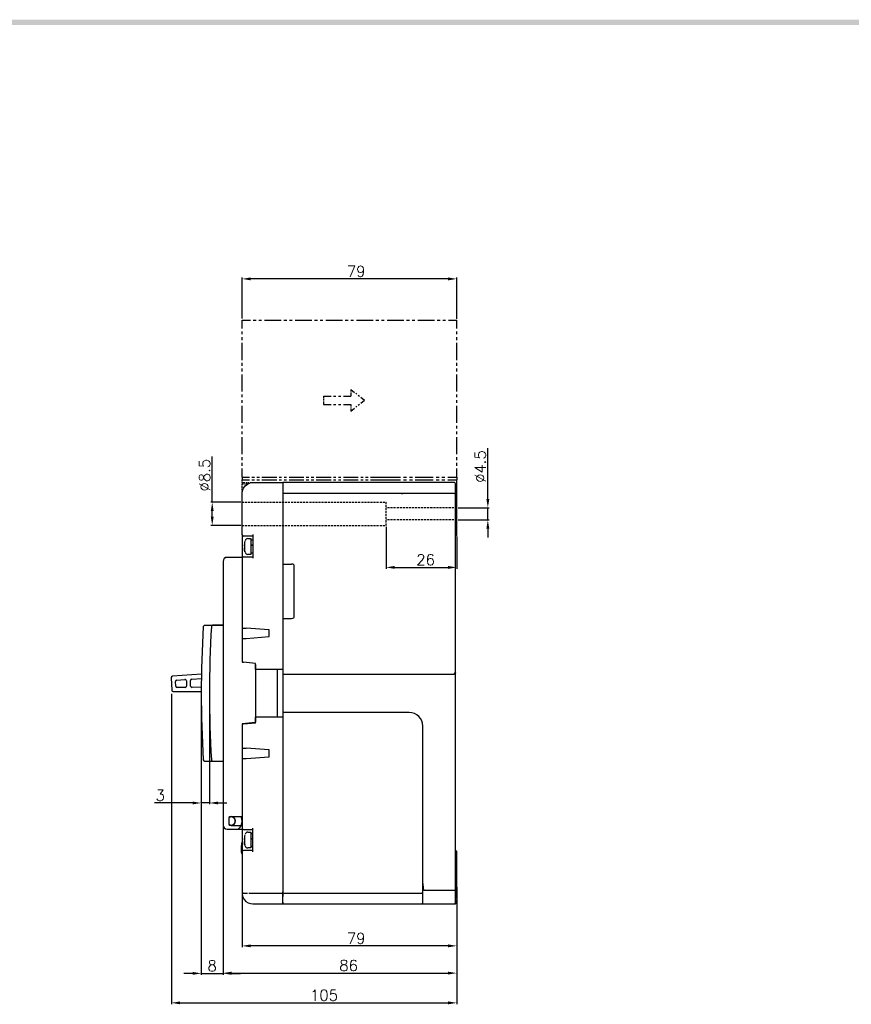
# Model space of a CAD drawing. Extents: x 892 to 2710, y -907 to 1765.
# Tile 17 of 18: x 1806 to 2112, y 1396 to 1758. Entities that reach past the tile are written whole.
import ezdxf

# ---------------------------------------------------------------- set-up
doc = ezdxf.new("R2010")
doc.units = 0
doc.header["$LTSCALE"] = 3
doc.header["$MEASUREMENT"] = 0
doc.linetypes.add('HIDDEN', pattern=[0.375, 0.25, -0.125])
doc.layers.get('0').update_dxf_attribs({"linetype": 'CONTINUOUS'})
doc.layers.get('Defpoints').update_dxf_attribs({"linetype": 'CONTINUOUS'})
for name, color, linetype in [('di', 3, 'CONTINUOUS'), ('dwg', 7, 'CONTINUOUS'), ('TOP', 7, 'CONTINUOUS')]:
    doc.layers.add(name, color=color, linetype=linetype)
doc.styles.add('KIM', font='ROMANS.shx', dxfattribs={"height": 5, "bigfont": 'GSG1.shx'})
doc.styles.get("Standard").update_dxf_attribs({"font": 'romans.shx', "height": 4, "bigfont": 'ghs.shx'})
doc.dimstyles.get("Standard").update_dxf_attribs({"dimtxt": 0.18, "dimasz": 0.18, "dimexe": 0.18, "dimexo": 0.0625, "dimgap": 0.09, "dimtad": 0, "dimtih": 1, "dimtoh": 1, "dimdec": 4, "dimzin": 0, "dimdsep": 46, "dimtxsty": 'Standard', "dimcen": 0.09, "dimadec": 0, "dimazin": 0, "dimtfac": 1, "dimtdec": 4, "dimtofl": 0, "dimtmove": 0, "dimatfit": 3, "dimfxl": 0, "dimtolj": 1, "dimtzin": 0, "dimarcsym": 0})
doc.dimstyles.new('STANDARD$0', dxfattribs={"dimtxt": 5, "dimasz": 5, "dimexe": 1, "dimexo": 2, "dimgap": 2, "dimtad": 1, "dimdec": 4, "dimzin": 12, "dimdsep": 46, "dimtxsty": 'KIM', "dimcen": -1, "dimdle": 0.1, "dimadec": 0, "dimazin": 0, "dimtfac": 1, "dimtdec": 4, "dimtmove": 0, "dimatfit": 3, "dimfxl": 0, "dimtolj": 1, "dimtzin": 0, "dimarcsym": 0})

# ---------------------------------------------------------------- blocks, each defined once
blk = doc.blocks.new('*D40')
at = {"layer": 'Defpoints', "color": 0, "ltscale": 0.5}
for p in [(1967.07, 1439.69), (1888.07, 1436.99), (1888.07, 1417.55)]:
    blk.add_point(p, dxfattribs=at)
at = {"layer": 'di', "color": 0, "lineweight": -2, "ltscale": 0.5}
for p, q in [((1967.07, 1439.19), (1967.07, 1417.05)), ((1888.07, 1436.49), (1888.07, 1417.05))]:
    blk.add_line(p, q, dxfattribs=at)
at = {"layer": 'di', "lineweight": -2, "ltscale": 0.5}
blk.add_line((1963.87, 1417.55), (1891.27, 1417.55), dxfattribs=at)
at = {"layer": 'di', "ltscale": 0.5}
for points in [[(1891.27, 1418.09), (1891.27, 1417.02), (1888.07, 1417.55)], [(1963.87, 1418.09), (1963.87, 1417.02), (1967.07, 1417.55)]]:
    blk.add_solid(points, dxfattribs=at)
at = {"layer": 'di', "color": 0, "ltscale": 0.5, "insert": (1930.04, 1420.35), "char_height": 4, "attachment_point": 5}
blk.add_mtext('\\A1;79', dxfattribs=at)
blk = doc.blocks.new('*D41')
at = {"layer": 'Defpoints', "color": 0, "ltscale": 0.5}
for p in [(1881.07, 1461.99), (1967.07, 1427.62), (1967.07, 1407.53)]:
    blk.add_point(p, dxfattribs=at)
at = {"layer": 'di', "color": 0, "lineweight": -2, "ltscale": 0.5}
for p, q in [((1881.07, 1461.49), (1881.07, 1407.03)), ((1967.07, 1427.12), (1967.07, 1407.03))]:
    blk.add_line(p, q, dxfattribs=at)
at = {"layer": 'di', "lineweight": -2, "ltscale": 0.5}
blk.add_line((1884.27, 1407.53), (1963.87, 1407.53), dxfattribs=at)
at = {"layer": 'di', "ltscale": 0.5}
for points in [[(1884.27, 1408.06), (1884.27, 1407), (1881.07, 1407.53)], [(1963.87, 1408.06), (1963.87, 1407), (1967.07, 1407.53)]]:
    blk.add_solid(points, dxfattribs=at)
at = {"layer": 'di', "color": 0, "ltscale": 0.5, "insert": (1927.26, 1410.33), "char_height": 4, "attachment_point": 5}
blk.add_mtext('\\A1;86', dxfattribs=at)
blk = doc.blocks.new('*D42')
at = {"layer": 'Defpoints', "color": 0, "ltscale": 0.5}
for p in [(1873.07, 1510.49), (1876.07, 1510.49), (1876.07, 1470.13)]:
    blk.add_point(p, dxfattribs=at)
at = {"layer": 'di', "color": 0, "lineweight": -2, "ltscale": 0.5}
for p, q in [((1873.07, 1509.99), (1873.07, 1469.63)), ((1876.07, 1509.99), (1876.07, 1469.63))]:
    blk.add_line(p, q, dxfattribs=at)
at = {"layer": 'di', "lineweight": -2, "ltscale": 0.5}
for p, q in [((1869.87, 1470.13), (1855.83, 1470.13)), ((1876.07, 1470.13), (1873.07, 1470.13)), ((1879.27, 1470.13), (1882.47, 1470.13))]:
    blk.add_line(p, q, dxfattribs=at)
at = {"layer": 'di', "ltscale": 0.5}
for points in [[(1869.87, 1470.66), (1869.87, 1469.59), (1873.07, 1470.13)], [(1879.27, 1470.66), (1879.27, 1469.59), (1876.07, 1470.13)]]:
    blk.add_solid(points, dxfattribs=at)
at = {"layer": 'di', "color": 0, "ltscale": 0.5, "insert": (1857.96, 1472.93), "char_height": 4, "attachment_point": 5}
blk.add_mtext('\\A1;3', dxfattribs=at)
blk = doc.blocks.new('*D43')
at = {"layer": 'Defpoints', "color": 0, "ltscale": 0.5}
for p in [(1873.07, 1491.96), (1881.07, 1460.99), (1881.07, 1407.43)]:
    blk.add_point(p, dxfattribs=at)
at = {"layer": 'di', "color": 0, "lineweight": -2, "ltscale": 0.5}
for p, q in [((1873.07, 1491.46), (1873.07, 1406.93)), ((1881.07, 1460.49), (1881.07, 1406.93))]:
    blk.add_line(p, q, dxfattribs=at)
at = {"layer": 'di', "lineweight": -2, "ltscale": 0.5}
for p, q in [((1869.87, 1407.43), (1866.67, 1407.43)), ((1873.07, 1407.43), (1881.07, 1407.43)), ((1884.27, 1407.43), (1887.47, 1407.43))]:
    blk.add_line(p, q, dxfattribs=at)
at = {"layer": 'di', "ltscale": 0.5}
for points in [[(1869.87, 1407.96), (1869.87, 1406.9), (1873.07, 1407.43)], [(1884.27, 1407.96), (1884.27, 1406.9), (1881.07, 1407.43)]]:
    blk.add_solid(points, dxfattribs=at)
at = {"layer": 'di', "color": 0, "ltscale": 0.5, "insert": (1877.07, 1410.23), "char_height": 4, "attachment_point": 5}
blk.add_mtext('\\A1;8', dxfattribs=at)
blk = doc.blocks.new('*D44')
at = {"layer": 'Defpoints', "color": 0, "ltscale": 0.5}
for p in [(1862.07, 1510.73), (1967.07, 1426.62), (1967.07, 1396.59)]:
    blk.add_point(p, dxfattribs=at)
at = {"layer": 'di', "color": 0, "lineweight": -2, "ltscale": 0.5}
for p, q in [((1862.07, 1510.23), (1862.07, 1396.09)), ((1967.07, 1426.12), (1967.07, 1396.09))]:
    blk.add_line(p, q, dxfattribs=at)
at = {"layer": 'di', "lineweight": -2, "ltscale": 0.5}
blk.add_line((1865.27, 1396.59), (1963.87, 1396.59), dxfattribs=at)
at = {"layer": 'di', "ltscale": 0.5}
for points in [[(1865.27, 1397.12), (1865.27, 1396.05), (1862.07, 1396.59)], [(1963.87, 1397.12), (1963.87, 1396.05), (1967.07, 1396.59)]]:
    blk.add_solid(points, dxfattribs=at)
at = {"layer": 'di', "color": 0, "ltscale": 0.5, "insert": (1918.22, 1399.39), "char_height": 4, "attachment_point": 5}
blk.add_mtext('\\A1;105', dxfattribs=at)
blk = doc.blocks.new('*D61')
at = {"layer": 'Defpoints', "color": 0, "ltscale": 0.5}
for p in [(1941.07, 1572.24), (1967.07, 1568.69), (1967.07, 1556.8)]:
    blk.add_point(p, dxfattribs=at)
at = {"layer": 'di', "color": 0, "lineweight": -2, "ltscale": 0.5}
for p, q in [((1941.07, 1571.74), (1941.07, 1556.3)), ((1967.07, 1568.19), (1967.07, 1556.3))]:
    blk.add_line(p, q, dxfattribs=at)
at = {"layer": 'di', "lineweight": -2, "ltscale": 0.5}
blk.add_line((1944.27, 1556.8), (1963.87, 1556.8), dxfattribs=at)
at = {"layer": 'di', "ltscale": 0.5}
for points in [[(1944.27, 1557.33), (1944.27, 1556.26), (1941.07, 1556.8)], [(1963.87, 1557.33), (1963.87, 1556.26), (1967.07, 1556.8)]]:
    blk.add_solid(points, dxfattribs=at)
at = {"layer": 'di', "color": 0, "ltscale": 0.5, "insert": (1955.58, 1559.6), "char_height": 4, "attachment_point": 5}
blk.add_mtext('\\A1;26', dxfattribs=at)
blk = doc.blocks.new('*D62')
at = {"layer": 'Defpoints', "color": 0, "ltscale": 0.5}
for p in [(1888.07, 1580.74), (1877.09, 1572.24), (1888.07, 1572.24)]:
    blk.add_point(p, dxfattribs=at)
at = {"layer": 'di', "lineweight": -2, "ltscale": 0.5}
for p, q in [((1877.09, 1580.74), (1877.09, 1597.54)), ((1877.09, 1575.44), (1877.09, 1577.54))]:
    blk.add_line(p, q, dxfattribs=at)
at = {"layer": 'di', "color": 0, "lineweight": -2, "ltscale": 0.5}
for p, q in [((1887.57, 1580.74), (1876.59, 1580.74)), ((1887.57, 1572.24), (1876.59, 1572.24))]:
    blk.add_line(p, q, dxfattribs=at)
at = {"layer": 'di', "ltscale": 0.5}
for points in [[(1876.56, 1577.54), (1877.63, 1577.54), (1877.09, 1580.74)], [(1876.56, 1575.44), (1877.63, 1575.44), (1877.09, 1572.24)]]:
    blk.add_solid(points, dxfattribs=at)
at = {"layer": 'di', "color": 0, "ltscale": 0.5, "insert": (1874.29, 1590.74), "char_height": 4, "attachment_point": 5, "rotation": 90}
blk.add_mtext('\\A1;%%c8.5', dxfattribs=at)
blk = doc.blocks.new('*D63')
at = {"layer": 'Defpoints', "color": 0, "ltscale": 0.5}
for p in [(1967.07, 1578.74), (1967.07, 1574.24), (1978.49, 1574.24)]:
    blk.add_point(p, dxfattribs=at)
at = {"layer": 'di', "lineweight": -2, "ltscale": 0.5}
for p, q in [((1978.49, 1581.94), (1978.49, 1600.69)), ((1978.49, 1574.24), (1978.49, 1578.74)), ((1978.49, 1571.04), (1978.49, 1567.84))]:
    blk.add_line(p, q, dxfattribs=at)
at = {"layer": 'di', "color": 0, "lineweight": -2, "ltscale": 0.5}
for p, q in [((1967.57, 1578.74), (1978.99, 1578.74)), ((1967.57, 1574.24), (1978.99, 1574.24))]:
    blk.add_line(p, q, dxfattribs=at)
at = {"layer": 'di', "ltscale": 0.5}
for points in [[(1977.96, 1581.94), (1979.03, 1581.94), (1978.49, 1578.74)], [(1977.96, 1571.04), (1979.03, 1571.04), (1978.49, 1574.24)]]:
    blk.add_solid(points, dxfattribs=at)
at = {"layer": 'di', "color": 0, "ltscale": 0.5, "insert": (1975.69, 1593.89), "char_height": 4, "attachment_point": 5, "rotation": 90}
blk.add_mtext('\\A1;%%c4.5', dxfattribs=at)
blk = doc.blocks.new('125634')
at = {"layer": 'TOP', "color": 4, "linetype": 'Continuous'}
for p, q in [((1617.16, 253.81), (1618.7, 253.81)), ((1617.16, 252.24), (1617.16, 253.81)), ((1619.21, 253.81), (1619.73, 253.81)), ((1620.24, 253.81), (1620.75, 253.81)), ((1621.27, 253.81), (1624.34, 253.81)), ((1624.86, 253.81), (1625.37, 253.81)), ((1625.88, 253.81), (1626.4, 253.81)), ((1626.91, 253.81), (1629.99, 253.81)), ((1630.5, 253.81), (1631.01, 253.81)), ((1631.53, 253.81), (1632.04, 253.81)), ((1632.55, 253.81), (1635.63, 253.81)), ((1636.14, 253.81), (1636.66, 253.81)), ((1637.17, 253.81), (1637.68, 253.81)), ((1638.19, 253.81), (1641.27, 253.81)), ((1641.78, 253.81), (1642.3, 253.81)), ((1642.81, 253.81), (1643.32, 253.81)), ((1643.84, 253.81), (1646.91, 253.81)), ((1647.43, 253.81), (1647.94, 253.81)), ((1648.45, 253.81), (1648.97, 253.81)), ((1649.48, 253.81), (1652.56, 253.81)), ((1653.07, 253.81), (1653.58, 253.81)), ((1654.1, 253.81), (1654.61, 253.81)), ((1655.12, 253.81), (1656.66, 253.81)), ((1656.66, 252.24), (1656.66, 253.81)), ((1617.16, 251.19), (1617.16, 251.71)), ((1617.16, 250.14), (1617.16, 250.66)), ((1656.66, 251.19), (1656.66, 251.71)), ((1656.66, 250.14), (1656.66, 250.66)), ((1617.16, 246.46), (1617.16, 249.61)), ((1656.66, 246.46), (1656.66, 249.61)), ((1617.16, 245.41), (1617.16, 245.93)), ((1617.16, 244.36), (1617.16, 244.88)), ((1656.66, 245.41), (1656.66, 245.93)), ((1656.66, 244.36), (1656.66, 244.88)), ((1617.16, 240.68), (1617.16, 243.83)), ((1656.66, 240.68), (1656.66, 243.83)), ((1637.16, 241.06), (1637.16, 240.72)), ((1637.16, 241.06), (1637.84, 240.52)), ((1617.16, 239.63), (1617.16, 240.15)), ((1617.16, 238.58), (1617.16, 239.1)), ((1632.16, 239.81), (1633.53, 239.81)), ((1632.16, 239.81), (1632.16, 239.41)), ((1632.16, 239.27), (1632.16, 239.13)), ((1633.98, 239.81), (1634.43, 239.81)), ((1634.89, 239.81), (1635.34, 239.81)), ((1635.8, 239.81), (1637.16, 239.81)), ((1637.16, 240.61), (1637.16, 240.5)), ((1637.16, 240.38), (1637.16, 240.27)), ((1637.16, 240.16), (1637.16, 239.81)), ((1638.07, 240.34), (1638.3, 240.16)), ((1638.53, 239.97), (1638.75, 239.79)), ((1638.98, 239.61), (1639.66, 239.06)), ((1656.66, 239.63), (1656.66, 240.15)), ((1656.66, 238.58), (1656.66, 239.1)), ((1617.16, 234.9), (1617.16, 238.05)), ((1632.16, 239), (1632.16, 238.86)), ((1632.16, 238.72), (1632.16, 238.31)), ((1632.16, 238.31), (1633.53, 238.31)), ((1633.98, 238.31), (1634.43, 238.31)), ((1634.89, 238.31), (1635.34, 238.31)), ((1635.8, 238.31), (1637.16, 238.31)), ((1637.16, 238.31), (1637.16, 237.97)), ((1637.16, 237.86), (1637.16, 237.75)), ((1637.16, 237.63), (1637.16, 237.52)), ((1637.16, 237.06), (1637.84, 237.61)), ((1637.16, 237.41), (1637.16, 237.06)), ((1638.07, 237.79), (1638.3, 237.97)), ((1638.53, 238.16), (1638.75, 238.34)), ((1638.98, 238.52), (1639.66, 239.06)), ((1656.66, 234.9), (1656.66, 238.05)), ((1617.16, 233.85), (1617.16, 234.37)), ((1656.66, 233.85), (1656.66, 234.37)), ((1617.16, 232.8), (1617.16, 233.32)), ((1617.16, 229.12), (1617.16, 232.27)), ((1656.66, 232.8), (1656.66, 233.32)), ((1656.66, 229.12), (1656.66, 232.27)), ((1617.16, 228.07), (1617.16, 228.59)), ((1656.66, 228.07), (1656.66, 228.59)), ((1617.16, 227.02), (1617.16, 227.54)), ((1617.16, 224.91), (1617.16, 226.49)), ((1656.66, 227.02), (1656.66, 227.54)), ((1656.66, 224.91), (1656.66, 226.49)), ((1617.16, 224.91), (1618.53, 224.91)), ((1617.16, 224.91), (1617.16, 224.78)), ((1617.16, 224.73), (1617.16, 224.69)), ((1617.16, 224.64), (1617.16, 224.6)), ((1618.98, 224.91), (1619.43, 224.91)), ((1619.89, 224.91), (1620.34, 224.91)), ((1620.8, 224.91), (1623.53, 224.91)), ((1623.98, 224.91), (1624.43, 224.91)), ((1624.89, 224.91), (1625.34, 224.91)), ((1625.8, 224.91), (1628.53, 224.91)), ((1628.98, 224.91), (1629.43, 224.91)), ((1629.89, 224.91), (1630.34, 224.91)), ((1630.8, 224.91), (1633.53, 224.91)), ((1633.98, 224.91), (1634.43, 224.91)), ((1634.89, 224.91), (1635.34, 224.91)), ((1635.8, 224.91), (1638.53, 224.91)), ((1638.98, 224.91), (1639.43, 224.91)), ((1639.89, 224.91), (1640.34, 224.91)), ((1640.8, 224.91), (1644.66, 224.91)), ((1644.66, 224.91), (1646.3, 224.91)), ((1646.84, 224.91), (1647.39, 224.91)), ((1647.93, 224.91), (1648.48, 224.91)), ((1649.02, 224.91), (1652.3, 224.91)), ((1652.84, 224.91), (1653.39, 224.91)), ((1653.93, 224.91), (1654.48, 224.91)), ((1655.03, 224.91), (1656.66, 224.91)), ((1656.66, 224.91), (1656.66, 224.78)), ((1656.66, 224.73), (1656.66, 224.69)), ((1656.66, 224.64), (1656.66, 224.6)), ((1617.16, 224.55), (1617.16, 224.41)), ((1617.16, 224.41), (1618.53, 224.41)), ((1617.16, 224.28), (1617.16, 224.41)), ((1617.16, 224.19), (1617.16, 224.23)), ((1617.16, 224.1), (1617.16, 224.14)), ((1617.16, 223.91), (1617.16, 224.05)), ((1617.16, 223.91), (1617.16, 223.85)), ((1617.16, 223.91), (1617.71, 223.91)), ((1617.16, 223.82), (1617.16, 223.8)), ((1617.16, 223.78), (1617.16, 223.76)), ((1617.16, 223.73), (1617.16, 223.66)), ((1617.16, 223.36), (1617.16, 223.66)), ((1617.16, 223.66), (1617.44, 223.66)), ((1617.16, 223.16), (1617.16, 223.26)), ((1617.16, 222.95), (1617.16, 223.05)), ((1617.16, 222.55), (1617.16, 222.85)), ((1617.23, 222.43), (1617.43, 222.91)), ((1617.43, 222.91), (1617.75, 223.33)), ((1617.54, 223.66), (1617.63, 223.66)), ((1617.72, 223.66), (1617.82, 223.66)), ((1617.75, 223.33), (1618.16, 223.65)), ((1617.89, 223.91), (1618.07, 223.91)), ((1617.91, 223.66), (1618.19, 223.66)), ((1618.25, 223.91), (1618.43, 223.91)), ((1618.62, 223.91), (1619.16, 223.91)), ((1618.98, 224.41), (1619.43, 224.41)), ((1619.89, 224.41), (1620.34, 224.41)), ((1620.8, 224.41), (1623.53, 224.41)), ((1623.98, 224.41), (1624.43, 224.41)), ((1624.89, 224.41), (1625.34, 224.41)), ((1625.8, 224.41), (1628.53, 224.41)), ((1628.98, 224.41), (1629.43, 224.41)), ((1629.89, 224.41), (1630.34, 224.41)), ((1630.8, 224.41), (1633.53, 224.41)), ((1633.98, 224.41), (1634.43, 224.41)), ((1634.89, 224.41), (1635.34, 224.41)), ((1635.8, 224.41), (1638.53, 224.41)), ((1638.98, 224.41), (1639.43, 224.41)), ((1639.89, 224.41), (1640.34, 224.41)), ((1640.8, 224.41), (1644.66, 224.41)), ((1644.66, 224.41), (1646.3, 224.41)), ((1646.84, 224.41), (1647.39, 224.41)), ((1647.93, 224.41), (1648.48, 224.41)), ((1649.02, 224.41), (1652.3, 224.41)), ((1652.84, 224.41), (1653.39, 224.41)), ((1653.93, 224.41), (1654.48, 224.41)), ((1655.03, 224.41), (1656.66, 224.41)), ((1656.66, 224.55), (1656.66, 224.41)), ((1656.66, 219.5), (1656.66, 224.41)), ((1656.66, 224.19), (1656.66, 224.23)), ((1656.66, 224.1), (1656.66, 224.14)), ((1617.16, 221.91), (1617.23, 222.43)), ((1617.16, 221.66), (1617.18, 222.18)), ((1617.16, 221.93), (1617.18, 222.18)), ((1617.18, 222.18), (1617.23, 222.44)), ((1617.18, 222.18), (1617.23, 222.44)), ((1617.23, 222.44), (1617.32, 222.69)), ((1617.23, 222.44), (1617.32, 222.69))]:
    blk.add_line(p, q, dxfattribs=at)
blk = doc.blocks.new('*D82')
at = {"layer": 'Defpoints', "color": 0, "ltscale": 0.5}
for p in [(1888.07, 1662.94), (1888.07, 1647.81), (1967.07, 1647.79)]:
    blk.add_point(p, dxfattribs=at)
at = {"layer": 'di', "color": 0, "lineweight": -2, "ltscale": 0.5}
for p, q in [((1888.07, 1648.31), (1888.07, 1663.44)), ((1967.07, 1648.29), (1967.07, 1663.44))]:
    blk.add_line(p, q, dxfattribs=at)
at = {"layer": 'di', "lineweight": -2, "ltscale": 0.5}
blk.add_line((1963.87, 1662.94), (1891.27, 1662.94), dxfattribs=at)
at = {"layer": 'di', "ltscale": 0.5}
for points in [[(1891.27, 1663.47), (1891.27, 1662.4), (1888.07, 1662.94)], [(1963.87, 1663.47), (1963.87, 1662.4), (1967.07, 1662.94)]]:
    blk.add_solid(points, dxfattribs=at)
at = {"layer": 'di', "color": 0, "ltscale": 0.5, "insert": (1930.04, 1665.74), "char_height": 4, "attachment_point": 5}
blk.add_mtext('\\A1;79', dxfattribs=at)

msp = doc.modelspace()

# ---------------------------------------------------------------- linework, layer by layer
at = {"color": 2, "linetype": 'HIDDEN'}
for p, q in [((1888.075, 1580.741), (1941.075, 1580.741)), ((1941.075, 1572.241), (1941.075, 1580.741)), ((1967.075, 1578.741), (1941.075, 1578.741)), ((1888.075, 1572.241), (1941.075, 1572.241)), ((1967.075, 1574.241), (1941.075, 1574.241))]:
    msp.add_line(p, q, dxfattribs=at)
at = {"layer": 'dwg'}
msp.add_trace([(909.371, 1758.3), (911.371, 1756.3), (2541.371, 1758.3), (2539.371, 1756.3)], dxfattribs=at)
at = {"layer": 'TOP', "color": 7, "linetype": 'Continuous'}
for p, q in [((1888.611, 1585.991), (1889.246, 1586.82)), ((1889.246, 1586.82), (1890.075, 1587.455)), ((1890.075, 1587.455), (1891.039, 1587.855)), ((1891.039, 1587.855), (1892.075, 1587.991)), ((1892.075, 1587.991), (1903.075, 1587.991)), ((1966.075, 1587.991), (1903.075, 1587.991)), ((1903.075, 1587.991), (1903.075, 1587.799)), ((1903.075, 1587.991), (1903.075, 1587.799)), ((1903.075, 1587.991), (1903.075, 1587.799)), ((1903.075, 1587.799), (1903.075, 1587.37)), ((1903.075, 1587.799), (1903.075, 1587.37)), ((1903.075, 1587.799), (1903.075, 1587.37)), ((1903.075, 1587.37), (1903.075, 1585.234)), ((1966.575, 1585.355), (1966.575, 1587.491)), ((1888.075, 1583.991), (1888.211, 1585.027)), ((1888.075, 1568.841), (1888.075, 1583.991)), ((1888.075, 1568.841), (1888.075, 1583.991)), ((1888.211, 1585.027), (1888.611, 1585.991)), ((1903.075, 1585.234), (1903.075, 1584.784)), ((1903.075, 1585.234), (1903.075, 1584.784)), ((1903.075, 1585.234), (1903.075, 1584.784)), ((1903.075, 1584.784), (1903.075, 1584.376)), ((1903.075, 1584.784), (1903.075, 1584.376)), ((1903.075, 1584.784), (1903.075, 1584.376)), ((1903.075, 1584.376), (1903.075, 1584.093)), ((1903.075, 1584.376), (1903.075, 1584.092)), ((1903.075, 1584.376), (1903.075, 1584.092)), ((1903.075, 1584.093), (1903.075, 1583.991)), ((1903.075, 1584.092), (1903.075, 1583.991)), ((1903.075, 1584.092), (1903.075, 1583.991)), ((1966.075, 1583.991), (1903.075, 1583.991)), ((1903.075, 1583.991), (1903.075, 1583.845)), ((1903.075, 1583.991), (1903.075, 1583.845)), ((1903.075, 1583.991), (1903.075, 1583.845)), ((1903.075, 1583.845), (1903.075, 1583.491)), ((1903.075, 1583.845), (1903.075, 1583.491)), ((1903.075, 1583.845), (1903.075, 1583.491)), ((1903.075, 1583.491), (1903.075, 1519.241)), ((1903.075, 1583.491), (1903.075, 1537.992)), ((1903.075, 1583.491), (1903.075, 1557.991)), ((1946.738, 1583.991), (1946.743, 1583.991)), ((1946.743, 1583.991), (1947.007, 1583.991)), ((1947.007, 1583.991), (1947.19, 1583.991)), ((1966.575, 1584.68), (1966.575, 1585.355)), ((1966.575, 1584.068), (1966.575, 1584.68)), ((1966.575, 1583.643), (1966.575, 1584.068)), ((1966.575, 1583.491), (1966.575, 1583.643)), ((1966.575, 1518.041), (1966.575, 1583.491)), ((1966.975, 1584.245), (1966.975, 1584.391)), ((1966.975, 1583.891), (1966.975, 1584.245)), ((1966.975, 1581.464), (1966.975, 1583.891)), ((1966.875, 1581.491), (1966.575, 1581.491)), ((1967.075, 1568.691), (1967.075, 1581.291)), ((1888.075, 1568.841), (1888.075, 1568.728)), ((1888.221, 1568.488), (1888.075, 1568.841)), ((1888.075, 1568.841), (1888.075, 1568.728)), ((1888.075, 1568.728), (1888.075, 1568.396)), ((1888.075, 1568.728), (1888.075, 1568.396)), ((1892.075, 1568.841), (1892.075, 1560.141)), ((1892.075, 1568.841), (1892.075, 1560.141)), ((1888.075, 1568.396), (1888.075, 1567.862)), ((1888.075, 1568.396), (1888.075, 1567.862)), ((1888.075, 1567.862), (1888.075, 1567.152)), ((1888.075, 1567.862), (1888.075, 1567.152)), ((1888.075, 1567.152), (1888.075, 1566.305)), ((1888.075, 1567.152), (1888.075, 1566.305)), ((1888.075, 1566.305), (1888.075, 1565.364)), ((1888.075, 1566.305), (1888.075, 1565.364)), ((1888.075, 1565.364), (1888.075, 1564.377)), ((1888.075, 1565.364), (1888.075, 1564.377)), ((1888.575, 1568.341), (1888.221, 1568.488)), ((1892.075, 1568.341), (1888.575, 1568.341)), ((1892.075, 1568.341), (1888.575, 1568.341)), ((1888.936, 1565.225), (1888.929, 1565.086)), ((1888.929, 1565.086), (1888.936, 1565.04)), ((1888.929, 1564.923), (1888.931, 1564.986)), ((1889.121, 1564.923), (1888.929, 1564.923)), ((1888.936, 1564.829), (1888.929, 1564.923)), ((1888.931, 1564.986), (1888.934, 1565.05)), ((1888.946, 1565.364), (1888.936, 1565.225)), ((1888.936, 1565.04), (1888.946, 1564.994)), ((1889.023, 1565.913), (1888.946, 1565.364)), ((1888.946, 1564.994), (1889.023, 1565.071)), ((1888.946, 1564.994), (1889.121, 1564.994)), ((1889.14, 1566.455), (1889.023, 1565.913)), ((1889.023, 1565.071), (1889.14, 1565.148)), ((1889.121, 1564.774), (1889.121, 1565.13)), ((1889.14, 1565.148), (1889.127, 1565.124)), ((1889.14, 1566.456), (1889.14, 1566.456)), ((1889.14, 1566.455), (1889.14, 1566.456)), ((1890.24, 1567.416), (1891.275, 1567.416)), ((1891.275, 1567.416), (1891.275, 1567.273)), ((1891.275, 1567.273), (1891.275, 1566.858)), ((1891.275, 1566.858), (1891.275, 1566.21)), ((1891.275, 1566.21), (1891.275, 1565.395)), ((1891.275, 1565.395), (1891.275, 1564.491)), ((1891.375, 1566.793), (1891.375, 1566.916)), ((1891.375, 1566.916), (1892.075, 1566.916)), ((1891.375, 1566.438), (1891.375, 1566.793)), ((1891.375, 1565.885), (1891.375, 1566.438)), ((1891.375, 1565.19), (1891.375, 1565.885)), ((1891.375, 1565.19), (1892.075, 1565.071)), ((1891.375, 1565.095), (1891.375, 1565.19)), ((1891.375, 1565.095), (1892.075, 1564.976)), ((1891.875, 1564.859), (1891.875, 1565.01)), ((1966.575, 1568.491), (1966.875, 1568.491)), ((1888.075, 1564.377), (1888.075, 1563.397)), ((1888.075, 1564.377), (1888.075, 1563.397)), ((1888.075, 1563.397), (1888.075, 1562.473)), ((1888.075, 1563.397), (1888.075, 1562.473)), ((1888.075, 1562.473), (1888.075, 1561.654)), ((1888.075, 1562.473), (1888.075, 1561.654)), ((1888.075, 1561.654), (1888.075, 1560.982)), ((1888.075, 1561.654), (1888.075, 1560.982)), ((1888.936, 1564.153), (1888.929, 1564.059)), ((1888.929, 1564.059), (1888.936, 1563.898)), ((1888.929, 1563.896), (1888.931, 1563.915)), ((1888.936, 1563.757), (1888.929, 1563.896)), ((1888.936, 1563.896), (1888.929, 1563.896)), ((1888.931, 1563.915), (1888.934, 1563.933)), ((1888.946, 1564.735), (1888.936, 1564.829)), ((1888.946, 1564.247), (1888.936, 1564.153)), ((1888.936, 1563.898), (1888.946, 1563.737)), ((1888.946, 1563.618), (1888.936, 1563.757)), ((1888.946, 1564.735), (1889.121, 1564.735)), ((1889.023, 1564.638), (1888.946, 1564.735)), ((1889.023, 1564.344), (1888.946, 1564.247)), ((1888.946, 1563.737), (1889.023, 1563.185)), ((1888.946, 1563.618), (1888.959, 1563.618)), ((1889.023, 1563.07), (1888.946, 1563.618)), ((1889.14, 1564.543), (1889.023, 1564.638)), ((1889.14, 1564.44), (1889.023, 1564.344)), ((1889.023, 1563.185), (1889.14, 1562.64)), ((1889.14, 1562.527), (1889.023, 1563.07)), ((1889.121, 1564.407), (1889.121, 1564.774)), ((1889.14, 1562.527), (1889.14, 1562.527)), ((1889.14, 1562.527), (1889.14, 1562.527)), ((1891.275, 1561.566), (1890.24, 1561.566)), ((1891.275, 1564.491), (1891.275, 1563.587)), ((1891.275, 1563.587), (1891.275, 1562.772)), ((1891.275, 1562.772), (1891.275, 1562.125)), ((1891.275, 1562.125), (1891.275, 1561.709)), ((1891.275, 1561.709), (1891.275, 1561.566)), ((1892.075, 1564.67), (1891.375, 1564.793)), ((1891.375, 1563.975), (1891.375, 1564.793)), ((1891.375, 1563.216), (1891.375, 1563.975)), ((1891.375, 1562.603), (1891.375, 1563.216)), ((1891.375, 1562.204), (1891.375, 1562.603)), ((1891.375, 1562.066), (1891.375, 1562.204)), ((1892.075, 1562.066), (1891.375, 1562.066)), ((1891.875, 1564.705), (1891.875, 1564.859)), ((1881.189, 1559.565), (1881.075, 1558.991)), ((1881.075, 1558.991), (1881.075, 1461.991)), ((1881.075, 1558.991), (1881.075, 1461.991)), ((1881.514, 1560.052), (1881.189, 1559.565)), ((1882.001, 1560.377), (1881.514, 1560.052)), ((1882.575, 1560.491), (1882.001, 1560.377)), ((1888.075, 1560.491), (1882.575, 1560.491)), ((1888.075, 1560.491), (1882.575, 1560.491)), ((1888.075, 1560.982), (1888.075, 1560.491)), ((1888.075, 1560.982), (1888.075, 1560.491)), ((1888.221, 1560.495), (1888.075, 1560.141)), ((1888.075, 1560.433), (1888.075, 1560.491)), ((1888.075, 1560.491), (1888.075, 1560.491)), ((1888.075, 1560.433), (1888.075, 1560.491)), ((1888.075, 1560.291), (1888.075, 1560.433)), ((1888.075, 1560.291), (1888.075, 1560.433)), ((1888.075, 1560.291), (1888.075, 1521.929)), ((1888.075, 1560.291), (1888.075, 1521.929)), ((1888.575, 1560.641), (1888.221, 1560.495)), ((1888.575, 1560.641), (1892.075, 1560.641)), ((1903.075, 1557.991), (1906.297, 1557.991)), ((1906.786, 1557.924), (1906.297, 1557.991)), ((1907.144, 1557.741), (1906.786, 1557.924)), ((1907.275, 1557.491), (1907.144, 1557.741)), ((1907.275, 1538.491), (1907.275, 1557.491)), ((1903.075, 1537.991), (1903.075, 1518.041)), ((1903.075, 1537.991), (1906.297, 1537.991)), ((1906.297, 1537.991), (1906.786, 1538.058)), ((1906.786, 1538.058), (1907.144, 1538.241)), ((1907.144, 1538.241), (1907.275, 1538.491)), ((1874.296, 1535.491), (1881.075, 1535.491)), ((1874.296, 1535.491), (1877.291, 1535.491)), ((1874.296, 1535.491), (1877.296, 1535.491)), ((1881.075, 1535.491), (1877.296, 1535.491)), ((1877.296, 1535.491), (1881.075, 1535.491)), ((1888.075, 1534.491), (1888.221, 1534.491)), ((1888.075, 1534.491), (1888.221, 1534.491)), ((1888.221, 1534.491), (1888.575, 1534.491)), ((1888.221, 1534.491), (1888.575, 1534.491)), ((1888.575, 1534.491), (1889.575, 1534.491)), ((1889.575, 1534.491), (1889.576, 1534.491)), ((1898.075, 1533.841), (1889.576, 1534.491)), ((1898.075, 1531.341), (1898.075, 1533.841)), ((1888.075, 1530.691), (1888.221, 1530.691)), ((1888.075, 1530.691), (1888.221, 1530.691)), ((1888.221, 1530.691), (1888.575, 1530.691)), ((1888.221, 1530.691), (1888.575, 1530.691)), ((1888.575, 1530.691), (1889.575, 1530.691)), ((1889.575, 1530.691), (1898.075, 1531.341)), ((1888.075, 1521.929), (1888.221, 1521.916)), ((1888.075, 1521.929), (1888.221, 1521.916)), ((1888.221, 1521.916), (1888.575, 1521.885)), ((1888.221, 1521.916), (1888.575, 1521.885)), ((1893.075, 1521.491), (1888.575, 1521.885)), ((1893.075, 1519.241), (1893.075, 1521.491)), ((1893.075, 1521.108), (1893.075, 1499.875)), ((1903.075, 1519.241), (1893.075, 1519.241)), ((1901.075, 1501.741), (1901.075, 1519.241)), ((1903.075, 1518.041), (1903.075, 1517.688)), ((1966.428, 1517.688), (1966.075, 1518.041)), ((1966.575, 1518.041), (1966.428, 1517.688)), ((1966.575, 1438.041), (1966.575, 1518.041)), ((1862.034, 1516.215), (1862.208, 1511.589)), ((1873.133, 1517.46), (1862.499, 1516.733)), ((1863.652, 1513.099), (1863.587, 1514.818)), ((1864.053, 1515.336), (1867.047, 1515.54)), ((1867.581, 1515.06), (1867.653, 1513.158)), ((1869.155, 1513.139), (1869.077, 1515.193)), ((1869.543, 1515.711), (1873.11, 1515.955)), ((1903.075, 1517.688), (1903.075, 1517.541)), ((1903.075, 1517.541), (1966.075, 1517.541)), ((1903.075, 1517.541), (1903.075, 1517.395)), ((1903.075, 1517.395), (1903.075, 1517.041)), ((1903.075, 1517.041), (1903.075, 1503.941)), ((1903.075, 1517.041), (1903.075, 1503.941)), ((1966.075, 1517.541), (1966.428, 1517.688)), ((1862.711, 1511.108), (1873.075, 1511.182)), ((1867.157, 1512.64), (1864.155, 1512.618)), ((1873.08, 1512.682), (1869.658, 1512.657)), ((1903.075, 1503.941), (1903.075, 1503.588)), ((1903.075, 1503.588), (1903.075, 1503.441)), ((1949.575, 1503.441), (1903.075, 1503.441)), ((1903.075, 1503.441), (1903.075, 1503.295)), ((1903.075, 1501.741), (1893.075, 1501.741)), ((1893.075, 1499.491), (1893.075, 1501.741)), ((1903.075, 1503.295), (1903.075, 1502.941)), ((1903.075, 1502.941), (1903.075, 1437.491)), ((1903.075, 1501.741), (1903.075, 1437.491)), ((1892.892, 1499.675), (1888.075, 1499.254)), ((1888.075, 1499.254), (1888.075, 1465.091)), ((1888.221, 1499.067), (1888.075, 1499.054)), ((1888.221, 1499.067), (1888.075, 1499.054)), ((1888.575, 1499.098), (1888.221, 1499.067)), ((1888.575, 1499.098), (1888.221, 1499.067)), ((1893.075, 1499.491), (1888.575, 1499.098)), ((1954.575, 1437.491), (1954.575, 1498.441)), ((1888.075, 1490.291), (1888.221, 1490.291)), ((1888.075, 1490.291), (1888.221, 1490.291)), ((1888.221, 1490.291), (1888.575, 1490.291)), ((1888.221, 1490.291), (1888.575, 1490.291)), ((1888.575, 1490.291), (1889.575, 1490.291)), ((1898.075, 1489.641), (1889.575, 1490.291)), ((1898.075, 1487.141), (1898.075, 1489.641)), ((1874.296, 1485.491), (1877.296, 1485.491)), ((1877.296, 1485.491), (1881.075, 1485.491)), ((1888.075, 1486.491), (1888.221, 1486.491)), ((1888.075, 1486.491), (1888.221, 1486.491)), ((1888.221, 1486.491), (1888.575, 1486.491)), ((1888.221, 1486.491), (1888.575, 1486.491)), ((1888.575, 1486.491), (1889.575, 1486.491)), ((1889.575, 1486.491), (1898.075, 1487.141)), ((1883.175, 1464.814), (1883.175, 1462.168)), ((1884.075, 1465.091), (1888.075, 1465.091)), ((1885.575, 1463.491), (1885.575, 1463.491)), ((1887.741, 1465.091), (1888.075, 1465.091)), ((1888.075, 1465.092), (1888.075, 1460.841)), ((1882.575, 1460.491), (1886.72, 1460.491)), ((1884.085, 1461.891), (1887.741, 1461.891)), ((1886.72, 1460.491), (1886.728, 1460.498)), ((1886.72, 1460.491), (1886.728, 1460.498)), ((1886.72, 1460.491), (1888.075, 1460.491)), ((1886.728, 1460.498), (1886.747, 1460.515)), ((1886.728, 1460.498), (1886.747, 1460.515)), ((1886.747, 1460.515), (1886.79, 1460.554)), ((1886.747, 1460.515), (1886.79, 1460.554)), ((1886.79, 1460.554), (1886.863, 1460.623)), ((1886.79, 1460.554), (1886.863, 1460.623)), ((1886.863, 1460.623), (1886.931, 1460.691)), ((1886.863, 1460.623), (1886.931, 1460.691)), ((1887.741, 1461.891), (1888.075, 1461.891)), ((1887.741, 1461.891), (1888.075, 1461.891)), ((1887.741, 1461.891), (1888.075, 1461.891)), ((1888.075, 1460.841), (1888.075, 1460.732)), ((1888.075, 1460.841), (1888.075, 1460.732)), ((1888.075, 1460.732), (1888.075, 1460.41)), ((1888.075, 1460.732), (1888.075, 1460.41)), ((1888.075, 1460.41), (1888.075, 1459.892)), ((1888.075, 1460.41), (1888.075, 1459.892)), ((1888.075, 1459.892), (1888.075, 1459.203)), ((1888.075, 1459.892), (1888.075, 1459.203)), ((1888.575, 1460.341), (1892.075, 1460.341)), ((1892.075, 1452.141), (1892.075, 1460.841)), ((1888.075, 1459.203), (1888.075, 1458.379)), ((1888.075, 1459.203), (1888.075, 1458.379)), ((1888.075, 1458.379), (1888.075, 1457.459)), ((1888.075, 1458.379), (1888.075, 1457.459)), ((1888.075, 1457.459), (1888.075, 1456.491)), ((1888.075, 1457.459), (1888.075, 1456.491)), ((1888.075, 1456.491), (1888.075, 1455.523)), ((1888.075, 1456.491), (1888.075, 1455.523)), ((1888.936, 1457.225), (1888.929, 1457.086)), ((1888.929, 1457.086), (1888.936, 1457.04)), ((1888.929, 1456.923), (1888.931, 1456.986)), ((1889.121, 1456.923), (1888.929, 1456.923)), ((1888.936, 1456.829), (1888.929, 1456.923)), ((1888.931, 1456.986), (1888.934, 1457.05)), ((1888.946, 1457.364), (1888.936, 1457.225)), ((1888.936, 1457.04), (1888.946, 1456.994)), ((1888.946, 1456.735), (1888.936, 1456.829)), ((1888.946, 1456.247), (1888.936, 1456.153)), ((1889.023, 1457.913), (1888.946, 1457.364)), ((1888.946, 1456.994), (1889.023, 1457.071)), ((1888.946, 1456.994), (1889.121, 1456.994)), ((1888.946, 1456.735), (1889.121, 1456.735)), ((1889.023, 1456.638), (1888.946, 1456.735)), ((1889.023, 1456.344), (1888.946, 1456.247)), ((1889.14, 1458.455), (1889.023, 1457.913)), ((1889.023, 1457.071), (1889.14, 1457.148)), ((1889.14, 1456.543), (1889.023, 1456.638)), ((1889.14, 1456.44), (1889.023, 1456.344)), ((1889.121, 1456.774), (1889.121, 1457.13)), ((1889.121, 1456.407), (1889.121, 1456.774)), ((1889.14, 1457.148), (1889.127, 1457.124)), ((1889.14, 1458.456), (1889.14, 1458.456)), ((1889.14, 1458.455), (1889.14, 1458.456)), ((1890.24, 1459.416), (1891.275, 1459.416)), ((1891.275, 1459.416), (1891.275, 1459.273)), ((1891.275, 1459.273), (1891.275, 1458.858)), ((1891.275, 1458.858), (1891.275, 1458.21)), ((1891.275, 1458.21), (1891.275, 1457.395)), ((1891.275, 1457.395), (1891.275, 1456.491)), ((1891.275, 1456.491), (1891.275, 1455.587)), ((1891.375, 1458.793), (1891.375, 1458.916)), ((1891.375, 1458.916), (1892.075, 1458.916)), ((1891.375, 1458.438), (1891.375, 1458.793)), ((1891.375, 1457.885), (1891.375, 1458.438)), ((1891.375, 1457.19), (1891.375, 1457.885)), ((1891.375, 1457.19), (1892.075, 1457.071)), ((1891.375, 1457.095), (1891.375, 1457.19)), ((1891.375, 1457.095), (1892.075, 1456.976)), ((1892.075, 1456.67), (1891.375, 1456.793)), ((1891.375, 1455.975), (1891.375, 1456.793)), ((1891.875, 1456.859), (1891.875, 1457.01)), ((1891.875, 1456.705), (1891.875, 1456.859)), ((1887.825, 1455.491), (1887.825, 1455.357)), ((1887.825, 1455.491), (1888.075, 1455.491)), ((1887.825, 1455.491), (1887.825, 1455.357)), ((1887.825, 1455.357), (1887.825, 1454.991)), ((1887.825, 1455.357), (1887.825, 1454.991)), ((1887.825, 1454.991), (1887.825, 1454.491)), ((1887.825, 1454.991), (1887.825, 1454.491)), ((1887.825, 1454.318), (1887.825, 1454.491)), ((1887.825, 1454.491), (1888.075, 1454.491)), ((1887.825, 1454.318), (1887.825, 1454.491)), ((1887.825, 1454.16), (1887.825, 1454.318)), ((1887.825, 1454.16), (1887.825, 1454.318)), ((1887.825, 1451.891), (1887.825, 1454.16)), ((1888.075, 1455.523), (1888.075, 1454.604)), ((1888.075, 1455.523), (1888.075, 1454.604)), ((1888.075, 1454.604), (1888.075, 1453.779)), ((1888.075, 1454.604), (1888.075, 1453.779)), ((1888.075, 1453.779), (1888.075, 1453.09)), ((1888.075, 1453.779), (1888.075, 1453.09)), ((1888.075, 1453.09), (1888.075, 1452.572)), ((1888.075, 1453.09), (1888.075, 1452.572)), ((1892.075, 1452.641), (1888.575, 1452.641)), ((1888.936, 1456.153), (1888.929, 1456.059)), ((1888.929, 1456.059), (1888.936, 1455.898)), ((1888.929, 1455.896), (1888.931, 1455.915)), ((1888.936, 1455.896), (1888.929, 1455.896)), ((1888.936, 1455.757), (1888.929, 1455.896)), ((1888.931, 1455.915), (1888.934, 1455.933)), ((1888.936, 1455.898), (1888.946, 1455.737)), ((1888.946, 1455.618), (1888.936, 1455.757)), ((1888.946, 1455.737), (1889.023, 1455.185)), ((1888.946, 1455.618), (1888.959, 1455.618)), ((1889.023, 1455.07), (1888.946, 1455.618)), ((1889.023, 1455.185), (1889.14, 1454.64)), ((1889.14, 1454.527), (1889.023, 1455.07)), ((1889.14, 1454.527), (1889.14, 1454.527)), ((1889.14, 1454.527), (1889.14, 1454.527)), ((1891.275, 1453.566), (1890.24, 1453.566)), ((1891.275, 1455.587), (1891.275, 1454.772)), ((1891.275, 1454.772), (1891.275, 1454.125)), ((1891.275, 1454.125), (1891.275, 1453.709)), ((1891.275, 1453.709), (1891.275, 1453.566)), ((1891.375, 1455.216), (1891.375, 1455.975)), ((1891.375, 1454.603), (1891.375, 1455.216)), ((1891.375, 1454.204), (1891.375, 1454.603)), ((1891.375, 1454.066), (1891.375, 1454.204)), ((1892.075, 1454.066), (1891.375, 1454.066)), ((1887.825, 1451.891), (1888.075, 1451.891)), ((1887.825, 1451.891), (1887.825, 1451.491)), ((1887.825, 1451.491), (1888.075, 1451.491)), ((1888.075, 1452.572), (1888.075, 1452.25)), ((1888.075, 1452.572), (1888.075, 1452.25)), ((1888.075, 1452.25), (1888.075, 1452.141)), ((1888.075, 1452.25), (1888.075, 1452.141)), ((1888.075, 1452.141), (1888.075, 1437.491)), ((1966.875, 1452.491), (1966.575, 1452.491)), ((1967.075, 1439.691), (1967.075, 1452.291)), ((1954.575, 1440.491), (1954.592, 1439.844)), ((1954.592, 1439.844), (1954.642, 1439.241)), ((1954.642, 1439.241), (1954.721, 1438.723)), ((1954.721, 1438.723), (1954.825, 1438.326)), ((1954.825, 1438.326), (1954.945, 1438.076)), ((1966.575, 1439.491), (1966.875, 1439.491)), ((1966.975, 1439.518), (1966.975, 1437.091)), ((1888.075, 1437.491), (1888.075, 1437.361)), ((1888.075, 1437.491), (1888.075, 1437.361)), ((1888.075, 1437.361), (1888.075, 1436.991)), ((1888.075, 1437.361), (1888.075, 1436.991)), ((1888.075, 1436.991), (1888.075, 1436.955)), ((1888.075, 1436.991), (1888.075, 1436.955)), ((1888.075, 1436.955), (1888.109, 1436.465)), ((1888.075, 1436.955), (1888.109, 1436.465)), ((1888.109, 1436.465), (1888.215, 1435.941)), ((1888.109, 1436.465), (1888.215, 1435.941)), ((1888.215, 1435.941), (1888.391, 1435.433)), ((1888.215, 1435.941), (1888.391, 1435.433)), ((1888.391, 1435.433), (1888.853, 1434.621)), ((1888.575, 1436.991), (1890.075, 1436.991)), ((1888.853, 1434.621), (1889.491, 1433.938)), ((1890.575, 1436.991), (1903.075, 1436.991)), ((1903.075, 1437.491), (1903.075, 1437.138)), ((1903.075, 1437.138), (1903.075, 1437.491)), ((1903.075, 1437.138), (1903.075, 1437.491)), ((1903.075, 1437.138), (1903.075, 1436.991)), ((1903.075, 1436.991), (1903.075, 1437.138)), ((1903.075, 1436.991), (1903.075, 1437.138)), ((1903.075, 1436.991), (1954.075, 1436.991)), ((1903.075, 1436.991), (1903.075, 1436.89)), ((1903.075, 1436.89), (1903.075, 1436.991)), ((1903.075, 1436.89), (1903.075, 1436.991)), ((1903.075, 1436.89), (1903.075, 1436.607)), ((1903.075, 1436.607), (1903.075, 1436.89)), ((1903.075, 1436.607), (1903.075, 1436.89)), ((1903.075, 1436.607), (1903.075, 1436.199)), ((1903.075, 1436.199), (1903.075, 1436.607)), ((1903.075, 1436.199), (1903.075, 1436.607)), ((1903.075, 1436.199), (1903.075, 1435.749)), ((1903.075, 1435.749), (1903.075, 1436.199)), ((1903.075, 1435.749), (1903.075, 1436.199)), ((1903.075, 1433.612), (1903.075, 1435.749)), ((1903.075, 1433.612), (1903.075, 1435.749)), ((1946.733, 1436.991), (1946.9, 1436.991)), ((1946.739, 1436.991), (1946.733, 1436.991)), ((1946.9, 1436.991), (1947.19, 1436.991)), ((1954.575, 1437.339), (1954.575, 1437.491)), ((1954.575, 1436.914), (1954.575, 1437.339)), ((1954.575, 1436.302), (1954.575, 1436.914)), ((1954.575, 1435.627), (1954.575, 1436.302)), ((1954.575, 1433.491), (1954.575, 1435.627)), ((1954.945, 1438.076), (1955.075, 1437.991)), ((1955.075, 1437.991), (1966.075, 1437.991)), ((1966.075, 1437.991), (1966.428, 1438.006)), ((1966.428, 1438.006), (1966.575, 1438.041)), ((1966.575, 1433.491), (1966.575, 1438.041)), ((1966.775, 1436.191), (1966.775, 1436.066)), ((1966.775, 1436.024), (1966.775, 1435.982)), ((1966.775, 1435.94), (1966.775, 1435.898)), ((1966.775, 1435.856), (1966.775, 1435.731)), ((1966.775, 1435.731), (1966.775, 1435.12)), ((1966.775, 1434.916), (1966.775, 1434.713)), ((1966.775, 1434.509), (1966.775, 1434.306)), ((1966.975, 1437.091), (1966.975, 1436.738)), ((1966.975, 1436.738), (1966.975, 1436.591)), ((1889.491, 1433.938), (1890.27, 1433.422)), ((1890.27, 1433.422), (1891.147, 1433.1)), ((1891.147, 1433.1), (1892.075, 1432.991)), ((1892.075, 1432.991), (1903.075, 1432.991)), ((1903.075, 1433.612), (1903.075, 1433.184)), ((1903.075, 1433.184), (1903.075, 1433.612)), ((1903.075, 1433.184), (1903.075, 1433.612)), ((1903.075, 1433.184), (1903.075, 1432.991)), ((1903.075, 1432.991), (1903.075, 1433.184)), ((1903.075, 1432.991), (1903.075, 1433.184)), ((1903.075, 1432.991), (1954.075, 1432.991)), ((1954.075, 1432.991), (1966.075, 1432.991)), ((1966.074, 1432.991), (1966.265, 1432.991)), ((1966.075, 1432.991), (1966.325, 1433.058)), ((1966.325, 1433.058), (1966.508, 1433.241)), ((1966.328, 1432.991), (1966.392, 1432.991)), ((1966.456, 1432.991), (1966.52, 1432.991)), ((1966.508, 1433.241), (1966.575, 1433.491)), ((1966.573, 1433.491), (1966.628, 1433.491)), ((1966.583, 1432.991), (1966.775, 1432.991)), ((1966.647, 1433.491), (1966.665, 1433.491)), ((1966.683, 1433.491), (1966.701, 1433.491)), ((1966.72, 1433.491), (1966.775, 1433.491)), ((1966.775, 1434.102), (1966.775, 1433.491)), ((1966.775, 1433.355), (1966.775, 1433.491)), ((1966.775, 1433.264), (1966.775, 1433.309)), ((1966.775, 1433.173), (1966.775, 1433.219)), ((1966.775, 1432.991), (1966.775, 1433.128))]:
    msp.add_line(p, q, dxfattribs=at)
for centre, radius, start, end in [((1966.075, 1587.491), 0.5, 0, 90), ((1966.075, 1583.491), 0.5, 0, 90), ((1966.475, 1584.391), 0.5, 0, 78.46172), ((1966.875, 1581.291), 0.2, 0, 90), ((1888.575, 1568.841), 0.5, 180, 270), ((1966.875, 1568.691), 0.2, 270, 0), ((1889.721, 1566.308), 0.6, 165.78505, 167.2503), ((1890.24, 1566.316), 1.1, 90, 164.66319), ((1891.375, 1566.146), 0.1, 180, 270), ((1889.721, 1562.674), 0.6, 180, 194.21495), ((1890.24, 1562.666), 1.1, 195.33681, 270), ((1891.375, 1562.836), 0.1, 90, 180), ((1882.575, 1558.991), 1.5, 90, 180), ((1888.575, 1560.141), 0.5, 90, 180), ((2290.116, 1510.491), 417.042, 176.62805, 183.37195), ((1874.296, 1534.991), 0.5, 90, 176.62805), ((2293.116, 1510.491), 417.042, 176.62805, 183.37195), ((1877.296, 1534.991), 0.5, 90, 176.62805), ((1862.533, 1516.234), 0.5, 93.90879, 182.15884), ((1864.087, 1514.837), 0.5, 93.90879, 182.15884), ((1867.082, 1515.041), 0.5, 2.15884, 93.90879), ((1869.577, 1515.212), 0.5, 93.90879, 182.15884), ((1862.708, 1511.608), 0.5, 182.15884, 270.40884), ((1864.152, 1513.118), 0.5, 182.15884, 270.40884), ((1867.153, 1513.14), 0.5, 270.40884, 2.15884), ((1869.654, 1513.157), 0.5, 182.15884, 270.40884), ((1949.575, 1498.441), 5, 0, 90), ((1892.875, 1499.875), 0.2, 275, 0), ((1874.296, 1485.991), 0.5, 183.37195, 270), ((1877.296, 1485.991), 0.5, 183.37195, 270), ((1884.075, 1463.491), 1.6, 90, 124.22887), ((1884.075, 1463.491), 1.5, 233.13375, 126.86625), ((1884.075, 1463.491), 1.6, 270.35086, 90), ((1884.075, 1463.491), 4, 336.42229, 23.57863), ((1882.575, 1461.991), 1.5, 180, 270), ((1884.075, 1463.491), 1.6, 235.77113, 270.35086), ((1884.075, 1463.491), 4, 315.57299, 336.42229), ((1888.575, 1460.841), 0.5, 180, 270), ((1889.721, 1458.308), 0.6, 165.78505, 167.2503), ((1890.24, 1458.316), 1.1, 90, 164.66319), ((1891.375, 1458.146), 0.1, 180, 270), ((1888.575, 1452.141), 0.5, 90, 180), ((1889.721, 1454.674), 0.6, 180, 194.21495), ((1890.24, 1454.666), 1.1, 195.33681, 270), ((1891.375, 1454.836), 0.1, 90, 180), ((1966.875, 1452.291), 0.2, 0, 90), ((1966.875, 1439.691), 0.2, 270, 0), ((1888.575, 1437.491), 0.5, 180, 270), ((1954.075, 1437.491), 0.5, 270, 0), ((1966.475, 1436.591), 0.5, 281.53828, 0), ((1954.075, 1433.491), 0.5, 270, 0)]:
    msp.add_arc(centre, radius, start, end, dxfattribs=at)

# ---------------------------------------------------------------- block references
at = {"xscale": 2, "yscale": 2, "zscale": 2}
msp.add_blockref('125634', (-1346.248, 1140.162), dxfattribs=at)

# ---------------------------------------------------------------- dimensions: what is measured, and where the dimension line sits
at = {"layer": 'di', "ltscale": 0.5}
for base, p1, p2, dimstyle, override, picture, middle in [((1888.075, 1662.937), (1967.075, 1647.791), (1888.075, 1647.81), 'Standard', {"dimtxt": 4, "dimasz": 3.2, "dimexe": 0.5, "dimexo": 0.5, "dimgap": 0.8, "dimtad": 1, "dimtih": 0, "dimtoh": 0, "dimdec": 2, "dimzin": 8, "dimcen": 0, "dimclrd": 256, "dimadec": 2, "dimazin": 2, "dimtp": 0.1, "dimtm": 0.1, "dimtfac": 0.6, "dimtdec": 2, "dimtofl": 1, "dimtzin": 8}, '*D82', (1930.043, 1662.937)), ((1967.075, 1556.798), (1941.075, 1572.241), (1967.075, 1568.691), 'STANDARD$0', {"dimtxt": 4, "dimasz": 3.2, "dimexe": 0.5, "dimexo": 0.5, "dimgap": 0.8, "dimdec": 2, "dimzin": 8, "dimtxsty": 'Standard', "dimcen": 0, "dimdle": 0, "dimclrd": 256, "dimadec": 2, "dimazin": 2, "dimtp": 0.1, "dimtm": 0.1, "dimtfac": 0.6, "dimtdec": 2, "dimtzin": 8}, '*D61', (1955.578, 1556.798)), ((1967.075, 1396.587), (1862.075, 1510.731), (1967.075, 1426.622), 'Standard', {"dimtxt": 4, "dimasz": 3.2, "dimexe": 0.5, "dimexo": 0.5, "dimgap": 0.8, "dimtad": 1, "dimtih": 0, "dimtoh": 0, "dimdec": 2, "dimzin": 8, "dimcen": 0, "dimclrd": 256, "dimadec": 2, "dimazin": 2, "dimtp": 0.1, "dimtm": 0.1, "dimtfac": 0.6, "dimtdec": 2, "dimtofl": 1, "dimtzin": 8}, '*D44', (1918.22, 1396.587)), ((1876.075, 1470.128), (1873.075, 1510.491), (1876.075, 1510.491), 'Standard', {"dimtxt": 4, "dimasz": 3.2, "dimexe": 0.5, "dimexo": 0.5, "dimgap": 0.8, "dimtad": 1, "dimtih": 0, "dimtoh": 0, "dimdec": 2, "dimzin": 8, "dimcen": 0, "dimclrd": 256, "dimadec": 2, "dimazin": 2, "dimtp": 0.1, "dimtm": 0.1, "dimtfac": 0.6, "dimtdec": 2, "dimtofl": 1, "dimtzin": 8}, '*D42', (1857.96, 1470.128)), ((1881.075, 1407.431), (1873.075, 1491.956), (1881.075, 1460.991), 'Standard', {"dimtxt": 4, "dimasz": 3.2, "dimexe": 0.5, "dimexo": 0.5, "dimgap": 0.8, "dimtad": 1, "dimtih": 0, "dimtoh": 0, "dimdec": 2, "dimzin": 8, "dimcen": 0, "dimclrd": 256, "dimadec": 2, "dimazin": 2, "dimtp": 0.1, "dimtm": 0.1, "dimtfac": 0.6, "dimtdec": 2, "dimtofl": 1, "dimtzin": 8}, '*D43', (1877.075, 1407.431)), ((1967.075, 1407.529), (1881.075, 1461.991), (1967.075, 1427.622), 'Standard', {"dimtxt": 4, "dimasz": 3.2, "dimexe": 0.5, "dimexo": 0.5, "dimgap": 0.8, "dimtad": 1, "dimtih": 0, "dimtoh": 0, "dimdec": 2, "dimzin": 8, "dimcen": 0, "dimclrd": 256, "dimadec": 2, "dimazin": 2, "dimtp": 0.1, "dimtm": 0.1, "dimtfac": 0.6, "dimtdec": 2, "dimtofl": 1, "dimtzin": 8}, '*D41', (1927.26, 1407.529)), ((1888.075, 1417.553), (1967.075, 1439.691), (1888.075, 1436.991), 'Standard', {"dimtxt": 4, "dimasz": 3.2, "dimexe": 0.5, "dimexo": 0.5, "dimgap": 0.8, "dimtad": 1, "dimtih": 0, "dimtoh": 0, "dimdec": 2, "dimzin": 8, "dimcen": 0, "dimclrd": 256, "dimadec": 2, "dimazin": 2, "dimtp": 0.1, "dimtm": 0.1, "dimtfac": 0.6, "dimtdec": 2, "dimtofl": 1, "dimtzin": 8}, '*D40', (1930.043, 1417.553))]:
    dim = msp.add_linear_dim(base=base, p1=p1, p2=p2, dimstyle=dimstyle, override=override, dxfattribs=at)
    dim.commit()
    dim.dimension.update_dxf_attribs({"geometry": picture, "text_midpoint": middle, "dimtype": 160})
for base, p1, p2, picture, middle in [((1877.094, 1572.241), (1888.075, 1580.741), (1888.075, 1572.241), '*D62', (1877.094, 1590.741)), ((1978.492, 1574.241), (1967.075, 1578.741), (1967.075, 1574.241), '*D63', (1978.492, 1593.893))]:
    dim = msp.add_linear_dim(base=base, p1=p1, p2=p2, angle=90, text='%%c<>', dimstyle='STANDARD$0', override={"dimtxt": 4, "dimasz": 3.2, "dimexe": 0.5, "dimexo": 0.5, "dimgap": 0.8, "dimdec": 2, "dimzin": 8, "dimtxsty": 'Standard', "dimcen": 0, "dimdle": 0, "dimclrd": 256, "dimadec": 2, "dimazin": 2, "dimtp": 0.1, "dimtm": 0.1, "dimtfac": 0.6, "dimtdec": 2, "dimtzin": 8}, dxfattribs=at)
    dim.commit()
    dim.dimension.update_dxf_attribs({"geometry": picture, "text_midpoint": middle, "dimtype": 160})

doc.saveas('drawing.dxf')
